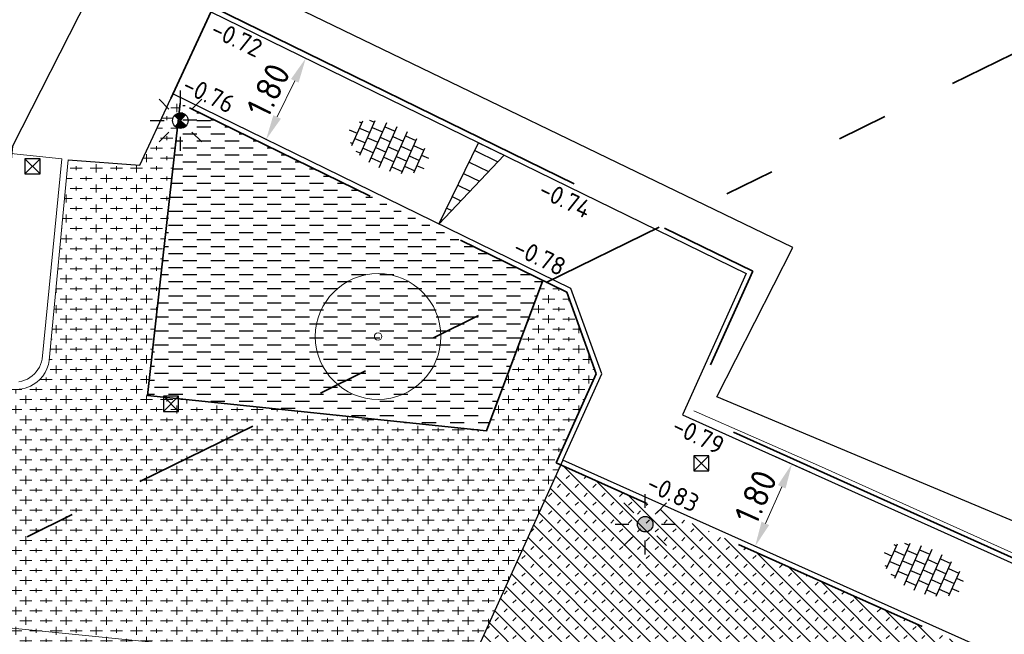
# Model space of a CAD drawing. Header units: metres. Extents: x -1 to 222837, y -2 to 853657.
# Tile 171 of 224: x 111099 to 111118, y 426810 to 426823. Entities that reach past the tile are written whole.
import ezdxf
from ezdxf.enums import TextEntityAlignment as Align

# ---------------------------------------------------------------- set-up
doc = ezdxf.new("R2010")
doc.units = ezdxf.units.M
doc.header["$XCLIPFRAME"] = 0
for name, pattern in [('AL-TEKENBLADGRENS', [11.5, 2.5, -1.5, 1, -1.5, 1, -1.5, 2.5]), ('VH-OPSLUITBAND_100X200', [16, 8, -2, 4, -2]), ('VH-TROTTOIRBAND_130-150', [15, 5, -2, 2, -2, 2, -2]), ('XX-HIDDEN', [4, 2, -2])]:
    doc.linetypes.add(name, pattern=pattern)
for name, color, linetype in [('A-Maatvoering', 30, 'Continuous'), ('Bestaande haag', 102, 'Continuous'), ('GreenToColour', 30, 'Continuous'), ('N-ONTWERP', 1, 'Continuous'), ('STEDIN BOVENGRONDS', 7, 'Continuous'), ('X-REF', 7, 'Continuous')]:
    doc.layers.add(name, color=color, linetype=linetype)
for name, color, linetype, lineweight in [('B-ALG', 8, 'Continuous', 5), ('B-ALG_BEstaand asfalt', 8, 'Continuous', 5), ('B-GRN-BOOM', 74, 'Continuous', 15), ('B-GRS-WERKGRENS', 4, 'WERKGRENS', 25), ('B-GV-GR-BOOM-S', 95, 'Continuous', 13), ('B-OI-RI-GWA_KOLK-S', 30, 'Continuous', 30), ('B-WE-IE-MEUBILAIR_WEGMEUBILAIR-S', 7, 'Continuous', 25), ('B-WE-IE-TERREINAFSCHEIDING_KUNSTMATIG_HEKWERK-G', 22, 'IE-TERREINAFSCHEIDING-KUNSTMATIG', 13), ('N-WE-GR-BOS-A', 42, 'Continuous', 18), ('N-WE-GR-GROENVOORZIENING-G', 80, 'Continuous', 35), ('N-WE-VH-KANTOPSLUITING_OPSLUITBAND_100X200-G VOETPAD', 150, 'VH-OPSLUITBAND_100X200', 35), ('N-WE-VH-KANTOPSLUITING_RIJWIELPADBAND-G', 7, 'Continuous', 25), ('N-WE-VH-KANTOPSLUITING_RWSBAND-G', 210, 'VH-TROTTOIRBAND_130-150', 35), ('N-WE-VH-KANTOPSLUITING_VOORKANT OB 100X200', 7, 'Continuous', 25), ('N-WE-VH-KANTOPSLUITING_VOORKANT RWS-BAND', 7, 'Continuous', 25), ('N-WE-VH-MATERIAALGRENS-G', 7, 'XX-HIDDEN', 35), ('N-WE-VH-VERHARDING_TEGEL-S', 7, 'Continuous', 25), ('X-XX-AL-HOOGTELABEL-T25', 7, 'Continuous', 25), ('X-XX-AL-TEKENBLADGRENS-G blad 2', 7, 'AL-TEKENBLADGRENS', 35)]:
    doc.layers.add(name, color=color, linetype=linetype, lineweight=lineweight)
doc.styles.add('NLCS-ISO', font='NLCS-ISO.ttf')
doc.styles.add('NLCS-ISO-ANNOTATIEF-T25', font='NLCS-ISO.ttf', dxfattribs={"height": 2.5})
doc.styles.add('NLCS-ISO-M1000-T25', font='NLCS-ISO.ttf')
doc.linetypes.add('IE-TERREINAFSCHEIDING-KUNSTMATIG', pattern='A,4,[82,NLCS.shx,S=0.75,R=90,X=0,Y=0],4,-2', length=10)
doc.linetypes.add('WERKGRENS', pattern='A,2.5,-1,[133,ltypeshp.shx,S=1,R=0,X=-1,Y=0],-1,2.5', length=7)
doc.dimstyles.new('NLCS-ANNOTATIEF-T25-PIJL', dxfattribs={"dimtxt": 2.5, "dimasz": 2.5, "dimexe": 2, "dimexo": 2, "dimgap": 0.7, "dimtad": 1, "dimzin": 0, "dimdsep": 46, "dimtxsty": 'NLCS-ISO-ANNOTATIEF-T25', "dimcen": 0, "dimdle": 2, "dimclrd": 256, "dimclre": 256, "dimclrt": 256, "dimadec": 5, "dimazin": 0, "dimtfac": 1, "dimtofl": 0, "dimtmove": 1, "dimatfit": 0, "dimfxl": 2, "dimfxlon": 1, "dimtfillclr": 254, "dimtolj": 1, "dimtzin": 0, "dimlwd": 18, "dimlwe": 18, "dimarcsym": 0})
picture_1 = doc.add_image_def('image1.ecw', size_in_pixel=(400001, 250001))
picture_2 = doc.add_image_def('image2.ecw', size_in_pixel=(120000, 80000))

# ---------------------------------------------------------------- blocks, each defined once
blk = doc.blocks.new('SVH-TEGEL_300X300_DUN_HALFST-SO')
for p, q in [((-1.5, -2.87), (-1.5, 2.87)), ((0, -2.97), (0, 2.97)), ((1.5, -2.87), (1.5, 2.87)), ((-4.89, 1.5), (-4.5, 1.5)), ((-4.5, -1.8), (-4.5, 1.8)), ((-3.7, 2.25), (-3, 2.25)), ((-3, -2.52), (-3, 2.52)), ((-3, 1.5), (-1.5, 1.5)), ((-1.5, 2.25), (0, 2.25)), ((0, 1.5), (1.5, 1.5)), ((1.5, 2.25), (3, 2.25)), ((3, -2.52), (3, 2.52)), ((3, 1.5), (4.5, 1.5)), ((4.5, -1.8), (4.5, 1.8)), ((-5.66, 0), (-4.5, 0)), ((-4.5, 0.75), (-3, 0.75)), ((-3, 0), (-1.5, 0)), ((-1.5, 0.75), (0, 0.75)), ((0, 0), (1.5, 0)), ((1.5, 0.75), (3, 0.75)), ((3, 0), (4.5, 0)), ((4.5, 0.75), (5.48, 0.75)), ((-4.5, -0.75), (-3, -0.75)), ((-1.5, -0.75), (0, -0.75)), ((1.5, -0.75), (3, -0.75)), ((4.5, -0.75), (5.48, -0.75)), ((-4.89, -1.5), (-4.5, -1.5)), ((-3.7, -2.25), (-3, -2.25)), ((-3, -1.5), (-1.5, -1.5)), ((-1.5, -2.25), (0, -2.25)), ((0, -1.5), (1.5, -1.5)), ((1.5, -2.25), (3, -2.25)), ((3, -1.5), (4.5, -1.5))]:
    blk.add_line(p, q)
at = {"style": 'NLCS-ISO'}
blk.add_attdef('FORMAAT', text='', height=1.8, dxfattribs=at).set_placement((-5.76, 0), align=Align.MIDDLE_RIGHT)
blk.add_attdef('KLEUR', text='', height=1.8, dxfattribs=at).set_placement((5.58, 0), align=Align.MIDDLE_LEFT)
at = {"style": 'NLCS-ISO', "flags": 1}
blk.add_attdef('FUNCTIE', text='', height=1.8, dxfattribs=at).set_placement((0.12, -3.58), align=Align.MIDDLE_CENTER)
blk = doc.blocks.new('SGR-BOOM_01')
at = {"layer": 'B-GRN-BOOM'}
for radius in [2.5, 0.15]:
    blk.add_circle((0, 0), radius, dxfattribs=at)
blk = doc.blocks.new('*D273')
at = {"layer": 'A-Maatvoering', "linetype": 'Continuous', "lineweight": 18, "transparency": 16777216}
for p, q in [((111113.597, 426813.886), (111114.327, 426813.559)), ((111113.758, 426813.266), (111113.432, 426812.538)), ((111112.863, 426812.245), (111113.593, 426811.918))]:
    blk.add_line(p, q, dxfattribs=at)
at = {"layer": 'A-Maatvoering', "transparency": 16777216}
for points in [[(111113.682, 426813.3), (111113.834, 426813.232), (111113.962, 426813.723)], [(111113.356, 426812.572), (111113.508, 426812.504), (111113.228, 426812.082)]]:
    blk.add_solid(points, dxfattribs=at)
at = {"layer": 'Defpoints', "color": 0, "transparency": 16777216}
for p in [(111113.021, 426814.144), (111112.287, 426812.503), (111113.228, 426812.082)]:
    blk.add_point(p, dxfattribs=at)
at = {"layer": 'A-Maatvoering', "transparency": 16777216, "insert": (111113.239, 426813.062), "char_height": 0.5, "attachment_point": 5, "rotation": 65.8964, "style": 'NLCS-ISO-ANNOTATIEF-T25'}
blk.add_mtext('\\A1;1.80', dxfattribs=at)
blk = doc.blocks.new('*D274')
at = {"layer": 'A-Maatvoering', "linetype": 'Continuous', "lineweight": 18, "transparency": 16777216}
for p, q in [((111104.288, 426821.789), (111104.648, 426821.614)), ((111103.717, 426820.622), (111104.069, 426821.34)), ((111103.498, 426820.172), (111103.857, 426819.997))]:
    blk.add_line(p, q, dxfattribs=at)
at = {"layer": 'A-Maatvoering', "transparency": 16777216}
for points in [[(111103.994, 426821.377), (111104.144, 426821.304), (111104.288, 426821.789)], [(111103.643, 426820.658), (111103.792, 426820.585), (111103.498, 426820.172)]]:
    blk.add_solid(points, dxfattribs=at)
at = {"layer": 'Defpoints', "color": 0, "transparency": 16777216}
for p in [(111103.943, 426821.958), (111104.288, 426821.789), (111103.153, 426820.341)]:
    blk.add_point(p, dxfattribs=at)
at = {"layer": 'A-Maatvoering', "transparency": 16777216, "insert": (111103.543, 426821.152), "char_height": 0.5, "attachment_point": 5, "rotation": 63.9506, "style": 'NLCS-ISO-ANNOTATIEF-T25'}
blk.add_mtext('\\A1;1.80', dxfattribs=at)
blk = doc.blocks.new('B-SRI-KOLK_STRAAT_300X300-SO')
at = {"color": 0}
for p, q in [((-0.75, 0), (0.75, 1.5)), ((0.75, 0), (-0.75, 1.5))]:
    blk.add_line(p, q, dxfattribs=at)
blk.add_3dface([(-0.75, 0), (0.75, 0), (0.75, 1.5), (-0.75, 1.5)], dxfattribs=at)
blk = doc.blocks.new('Lichtmast hergebruik')
h = blk.add_hatch(color=256)
h.dxf.hatch_style = 1
h.paths.add_polyline_path([(-0.583, 0.503), (0, 0), (0.503, 0.583, 0.414214)])
h = blk.add_hatch(color=256)
h.dxf.hatch_style = 1
h.paths.add_polyline_path([(0.583, -0.503), (0, 0), (-0.503, -0.583, 0.414214)])
for p, q in [((0, 1.625), (0, 3)), ((-2.121, 2.121), (-1.149, 1.149)), ((1.149, 1.149), (2.121, 2.121)), ((-3, 0), (-1.625, 0)), ((1.625, 0), (3, 0)), ((-2.121, -2.121), (-1.149, -1.149)), ((0, -3), (0, -1.625)), ((1.149, -1.149), (2.121, -2.121))]:
    blk.add_line(p, q)
at = {"flags": 128}
for points in [[(-0.583, 0.503), (0.583, -0.503)], [(-0.503, -0.583), (0.503, 0.583)]]:
    blk.add_lwpolyline(points, dxfattribs=at)
blk.add_circle((0, 0), 0.77)
at = {"style": 'NLCS-ISO'}
blk.add_attdef('TYPE', text='', height=1.8, dxfattribs=at).set_placement((0, 3), align=Align.BOTTOM_CENTER)
blk = doc.blocks.new('N-SIE-WEG_LICHTMAST_SPOT-SO')
h = blk.add_hatch(color=256)
edge = h.paths.add_edge_path()
edge.add_arc((0, 0), 0.77, 0, 360)
for p, q in [((0, 1.625), (0, 3)), ((-2.121, 2.121), (-1.149, 1.149)), ((1.149, 1.149), (2.121, 2.121)), ((-3, 0), (-1.625, 0)), ((1.625, 0), (3, 0)), ((-2.121, -2.121), (-1.149, -1.149)), ((0, -3), (0, -1.625)), ((1.149, -1.149), (2.121, -2.121))]:
    blk.add_line(p, q)
blk.add_circle((0, 0), 0.77)
at = {"style": 'NLCS-ISO'}
blk.add_attdef('TYPE', text='', height=1.8, dxfattribs=at).set_placement((0, 3), align=Align.BOTTOM_CENTER)

msp = doc.modelspace()

# ---------------------------------------------------------------- hatches: boundary and pattern name
at = {"layer": 'Bestaande haag', "transparency": 33554508}
h = msp.add_hatch(dxfattribs=at)
h.set_pattern_fill('AGW-GROND_ZAVEL', color=256, scale=0.7, style=0, pattern_type=2)
h.set_pattern_definition([(0, (111132.6395, 426799.56666), (0.28, 0.14), [0.28, -0.28])])
h.paths.add_polyline_path([(111109.0013, 426817.3709), (111101.7872, 426820.8972), (111101.1417, 426815.0809), (111107.8829, 426814.3764)])
at = {"layer": 'GreenToColour', "transparency": 33554559}
h = msp.add_hatch(dxfattribs=at)
h.set_pattern_fill('AGR-PLANTGATVERBETERING_02', color=256, style=0, pattern_type=2)
h.set_pattern_definition([(135, (106543.32906, 432801.75638), (-0.176776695, -0.176776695), []), (45, (106543.32906, 432801.91638), (-0.176776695, 0.176776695), [0.09, -0.16])])
edge = h.paths.add_edge_path()
edge.add_line((111109.3592, 426813.7035), (111106.4948, 426807.3032))
edge.add_arc((111080.588, 426739.8898), 72.22, 58.629639, 68.978378, ccw=False)
edge.add_line((111118.1834, 426801.5527), (111118.4645, 426801.9579))
edge.add_line((111118.4645, 426801.9579), (111123.0968, 426802.7462))
edge.add_line((111123.0968, 426802.7462), (111125.2708, 426805.6925))
edge.add_line((111125.2708, 426805.6925), (111122.0466, 426808.0254))
edge.add_line((111122.0466, 426808.0254), (111109.3592, 426813.7035))
at = {"layer": 'N-ONTWERP'}
h = msp.add_hatch(dxfattribs=at)
h.set_pattern_fill('LINE', color=256, scale=0.08, angle=153.95055)
h.set_pattern_definition([(153.95055, (111191.41175, 426892.37936), (-0.11154325, -0.2281975), [])])
h.paths.add_polyline_path([(111107.7264, 426820.1089), (111108.2334, 426819.8611), (111106.9359, 426818.4918)])
at = {"layer": 'N-WE-GR-BOS-A', "transparency": 33554559}
h = msp.add_hatch(dxfattribs=at)
h.set_pattern_fill('AGR-BOSPLANTSOEN', color=102, scale=0.2, style=0, pattern_type=2)
h.set_pattern_definition([(0, (0, 0), (0.2, 0.2), [0.24, -0.16]), (90, (0.12, -0.08), (-0.8, 5e-17), [0.16, -0.24]), (90, (0.32, 0.12), (-0.8, 5e-17), [0.16, -0.24]), (90, (0.52, -0.04), (-0.8, 5e-17), [0.08, -0.32]), (90, (0.72, 0.16), (-0.8, 5e-17), [0.08, -0.32])])
edge = h.paths.add_edge_path()
edge.add_line((111106.4948, 426807.3032), (111109.3592, 426813.7035))
edge.add_line((111109.3592, 426813.7035), (111109.2686, 426813.7441))
edge.add_line((111109.2686, 426813.7441), (111110.0683, 426815.5143))
edge.add_line((111110.0683, 426815.5143), (111109.4843, 426817.1348))
edge.add_line((111109.4843, 426817.1348), (111109.0013, 426817.3709))
edge.add_line((111109.0013, 426817.3709), (111107.8829, 426814.3764))
edge.add_line((111107.8829, 426814.3764), (111101.1417, 426815.0809))
edge.add_line((111101.1417, 426815.0809), (111101.7872, 426820.8972))
edge.add_line((111101.7872, 426820.8972), (111101.6018, 426820.9878))
edge.add_line((111101.6018, 426820.9878), (111100.988, 426819.664))
edge.add_line((111100.988, 426819.664), (111099.558, 426819.77))
edge.add_line((111099.558, 426819.77), (111099.183, 426815.779))
edge.add_line((111099.183, 426815.779), (111099.1662, 426815.6952))
edge.add_line((111099.1662, 426815.6952), (111099.1387, 426815.6142))
edge.add_line((111099.1387, 426815.6142), (111099.101, 426815.5375))
edge.add_line((111099.101, 426815.5375), (111099.0537, 426815.4663))
edge.add_line((111099.0537, 426815.4663), (111098.9976, 426815.4018))
edge.add_line((111098.9976, 426815.4018), (111098.9337, 426815.345))
edge.add_line((111098.9337, 426815.345), (111098.863, 426815.297))
edge.add_line((111098.863, 426815.297), (111098.8116, 426815.2697))
edge.add_line((111098.8116, 426815.2697), (111098.758, 426815.2471))
edge.add_line((111098.758, 426815.2471), (111098.7026, 426815.2292))
edge.add_line((111098.7026, 426815.2292), (111098.6459, 426815.2163))
edge.add_line((111098.6459, 426815.2163), (111098.5883, 426815.2084))
edge.add_line((111098.5883, 426815.2084), (111098.5301, 426815.2057))
edge.add_line((111098.5301, 426815.2057), (111098.472, 426815.208))
edge.add_line((111098.472, 426815.208), (111097.9106, 426815.2688))
edge.add_line((111097.9106, 426815.2688), (111096.6451, 426810.3022))
edge.add_arc((111080.588, 426739.8898), 72.22, 68.978378, 77.1537, ccw=False)
h = msp.add_hatch(dxfattribs=at)
h.set_pattern_fill('AGR-BOSPLANTSOEN', color=102, scale=0.2, style=0, pattern_type=2)
h.set_pattern_definition([(0, (-0.75, 0), (0.2, 0.2), [0.24, -0.16]), (90, (-0.63, -0.08), (-0.8, 5e-17), [0.16, -0.24]), (90, (-0.43, 0.12), (-0.8, 5e-17), [0.16, -0.24]), (90, (-0.23, -0.04), (-0.8, 5e-17), [0.08, -0.32]), (90, (-0.03, 0.16), (-0.8, 5e-17), [0.08, -0.32])])
h.paths.add_polyline_path([(111020.7353, 426811.7402), (111020.5512, 426809.9534, 0.3990899), (111020.8167, 426809.6738, 0.0364594), (111022.2407, 426809.7036), (111025.9712, 426810.0548, -0.0534087), (111031.1362, 426810.0965), (111036.0653, 426809.5843), (111082.7573, 426804.7328, -0.0312943), (111091.7261, 426803.2293, -0.0557092), (111105.5948, 426798.3238), (111106.8665, 426797.6925, -0.0911794), (111112.7213, 426793.3092), (111113.7836, 426792.1604), (111114.8651, 426793.5432, 0.0395051), (111105.7696, 426798.8614, 0.0554199), (111091.8531, 426803.7747, 0.0312943), (111082.8152, 426805.2898), (111036.1239, 426810.1413)])

# ---------------------------------------------------------------- linework, layer by layer
at = {"layer": 'B-ALG', "flags": 128}
msp.add_lwpolyline([(111049.601, 426820.5644), (111050.062, 426824.9643), (111099.436, 426819.791)], dxfattribs=at)
at = {"layer": 'B-ALG'}
for points in [[(111098.5811, 426815.3541), (111098.6385, 426815.3664), (111098.6943, 426815.3847), (111098.7479, 426815.4087), (111098.7987, 426815.4383), (111098.846, 426815.473), (111098.8875, 426815.5106), (111098.925, 426815.5522), (111098.9582, 426815.5974), (111098.9866, 426815.6456), (111099.01, 426815.6965), (111099.0282, 426815.7495), (111099.041, 426815.804), (111099.436, 426819.791)], [(111098.5883, 426815.2084), (111098.6459, 426815.2163), (111098.7026, 426815.2292), (111098.758, 426815.2471), (111098.8116, 426815.2697), (111098.863, 426815.297), (111098.9337, 426815.345), (111098.9976, 426815.4018), (111099.0537, 426815.4663), (111099.101, 426815.5375), (111099.1387, 426815.6142), (111099.1662, 426815.6952), (111099.183, 426815.779), (111099.558, 426819.77)]]:
    msp.add_lwpolyline(points, dxfattribs=at)
at = {"layer": 'B-ALG_BEstaand asfalt', "flags": 128}
msp.add_lwpolyline([(111094.344, 426810.866), (111108.63, 426809.433), (111109.807, 426809.289), (111115.246, 426808.73), (111118.258, 426808.404)], dxfattribs=at)
at = {"layer": 'B-GRS-WERKGRENS', "flags": 128}
msp.add_lwpolyline([(110696.0424, 426984.6552), (110683.8611, 426993.0575), (110681.5434, 426989.648), (110647.8047, 426943.6556), (110640.0829, 426933.4366), (110631.1128, 426920.9005, 0.1052077), (110625.3199, 426903.2705), (110623.1195, 426903.1135), (110622.8302, 426899.1404), (110622.8257, 426889.069), (110624.314, 426881.9131), (110619.9478, 426879.8593), (110610.3848, 426873.2075), (110605.3942, 426863.2003), (110609.4478, 426861.4866), (110615.1856, 426858.5041), (110624.3283, 426850.7908), (110624.9802, 426851.6022), (110633.8741, 426844.4563), (110643.0504, 426836.1435), (110655.3674, 426823.3669), (110656.8702, 426821.845), (110655.5569, 426820.1319), (110651.9971, 426815.8251), (110661.0857, 426808.031), (110673.7143, 426797.8916), (110678.9933, 426800.935), (110682.0087, 426797.6368), (110681.3441, 426795.8887), (110682.3406, 426793.9995), (110688.6092, 426792.8127), (110694.4162, 426788.3905), (110707.3498, 426779.7534), (110715.9972, 426773.9651), (110732.7151, 426767.339), (110745.7247, 426763.2028), (110771.1914, 426758.373, 0.0609615), (110771.6742, 426758.3185), (110776.6174, 426758.3652, 0.2032449), (110778.0492, 426758.9882), (110779.3918, 426760.4028), (110780.9873, 426760.4434), (110817.1705, 426756.6066), (110816.6589, 426751.3461), (110815.9469, 426746.519), (110856.8361, 426742.5539), (110868.464, 426743.0015), (110903.6966, 426739.1644), (110904.3848, 426743.7349), (110908.755, 426743.0671), (110933.5332, 426740.8075), (110948.0408, 426738.8473), (110947.4256, 426740.8728), (110946.1413, 426744.2355), (110945.7955, 426745.6803), (110945.6322, 426748.1471), (110946.284, 426749.2657), (110950.55, 426751.1074), (110955.1425, 426754.8833), (110957.03, 426770.6443, -0.1858071), (110962.3439, 426783.753), (110989.6664, 426800.1273), (111094.2752, 426788.8928), (111096.9393, 426786.2536), (111113.387, 426770.3931), (111118.0944, 426765.9923), (111122.4936, 426760.6996), (111125.9314, 426762.8446), (111132.5526, 426748.3003), (111130.756, 426746.1019), (111135.8274, 426730.5828), (111138.6736, 426726.3465), (111145.5036, 426725.3036), (111154.9471, 426706.8249), (111165.7603, 426690.152), (111168.851, 426684.8194, -0.4623624), (111168.5963, 426684.1014), (111167.0071, 426683.4965, 0.420484), (111166.7216, 426682.8413), (111168.1987, 426679.1971, 0.4081062), (111168.8402, 426678.9177), (111171.0563, 426679.7624, -0.3865109), (111171.6824, 426679.5171), (111181.5181, 426659.6501, -0.0508334), (111182.4436, 426652.4704), (111182.0314, 426643.923, 0.1424738), (111183.8712, 426635.0932), (111183.4465, 426634.9245, 0.4355486), (111183.181, 426634.2421), (111186.4656, 426627.4501, 0.391009), (111187.0968, 426627.2017), (111187.7695, 426627.4631, -0.6217047), (111188.6778, 426626.8695), (111191.3536, 426623.2086), (111193.4941, 426621.7053, 0.0312453), (111201.9852, 426616.7325), (111203.0999, 426614.7511), (111204.682, 426609.1244), (111214.9386, 426601.3343), (111217.1204, 426598.7395), (111225.8995, 426589.0359), (111234.1322, 426582.7269), (111239.4891, 426579.6722), (111245.6835, 426577.3486), (111253.4749, 426571.9169), (111263.6, 426564.0526), (111282.5854, 426548.9024), (111301.6692, 426532.7467, 0.3053725), (111302.2245, 426532.6856), (111306.0353, 426534.6841, -0.2980823), (111306.5802, 426534.6315), (111324.4609, 426520.2968), (111328.5947, 426517.3176), (111334.5617, 426512.1897), (111347.6676, 426496.9046), (111348.8032, 426495.5161), (111350.8304, 426490.6816), (111350.3674, 426489.5288), (111350.1567, 426488.113), (111358.3017, 426484.7489), (111354.8474, 426480.6644), (111368.3123, 426468.1831), (111377.3553, 426476.996, 0.1363374), (111383.9435, 426482.7516), (111385.2075, 426486.335, 0.1290898), (111392.5323, 426491.085), (111402.9598, 426500.6813), (111414.8163, 426512.1936), (111417.8476, 426515.9853), (111419.2589, 426514.9338), (111421.3759, 426518.0123), (111420.2224, 426518.9196), (111422.81, 426522.1924), (111426.863, 426530.0682, 0.0350706), (111434.8335, 426544.8206), (111439.2413, 426554.0134, -0.0523081), (111448.8827, 426568.1194, -0.040521), (111456.7487, 426576.4924, -0.0466952), (111473.4248, 426590.6198), (111485.5951, 426597.7662, -0.0126767), (111492.9285, 426600.958), (111508.0649, 426606.5204, 0.4105065), (111508.3639, 426607.1562), (111505.5678, 426615.0734, 0.4168207), (111504.9257, 426615.3769, 0.0905865), (111453.5553, 426585.3427, 0.0753554), (111438.7111, 426569.8858), (111431.5958, 426575.2906), (111449.9864, 426597.6332, -0.0167918), (111466.0879, 426610.5482, -0.0557367), (111491.1449, 426625.909), (111496.7623, 426628.282), (111500.0134, 426627.408), (111496.8382, 426635.2441, 0.4365131), (111496.1526, 426635.5043), (111483.8851, 426629.4186), (111469.1011, 426620.6492), (111459.7603, 426613.6987), (111449.6345, 426605.6254), (111441.1156, 426596.9369), (111429.1984, 426582.1603), (111431.0516, 426580.4575), (111406.3855, 426549.5491), (111397.0353, 426537.6586), (111395.2825, 426538.9636), (111392.9955, 426535.9501), (111394.7182, 426534.652), (111385.0563, 426522.0908), (111383.9989, 426523.6376), (111382.3412, 426528.1461), (111377.4375, 426522.2271), (111374.2352, 426518.6692), (111371.5931, 426517.349), (111368.7588, 426516.8835, -0.1652702), (111368.4414, 426516.9363), (111351.2649, 426526.1508), (111324.3951, 426546.666, -0.3657024), (111324.2558, 426547.2959), (111327.3573, 426553.7283), (111318.6307, 426557.5297), (111316.993, 426553.8053, -0.292044), (111316.5453, 426553.5067), (111315.0912, 426553.4777, -0.1776704), (111314.7655, 426553.5899), (111310.1408, 426557.3558), (111311.2887, 426558.5858), (111304.2587, 426562.7405), (111301.5045, 426560.4492), (111295.9509, 426564.4743), (111281.0543, 426575.6912), (111258.9288, 426592.957), (111249.3591, 426601.8548, -0.343865), (111248.8513, 426603.8594), (111251.0811, 426609.1697), (111244.5637, 426612.1342), (111243.3013, 426609.3809, -0.38751), (111240.247, 426608.7097), (111235.9586, 426611.3734), (111222.8523, 426621.7349, -0.1019607), (111210.3565, 426637.5663), (111200.0165, 426658.1073), (111201.4139, 426658.6408), (111199.3001, 426663.2598), (111197.9906, 426662.7333), (111191.4076, 426676.6319), (111174.4849, 426716.3816), (111175.4097, 426716.7231), (111171.0205, 426729.4174), (111175.0412, 426731.185), (111170.1325, 426742.3426), (111166.2238, 426740.4392, -0.410464), (111165.5682, 426740.6918), (111138.6135, 426800.3934), (111133.3697, 426808.996), (111125.2446, 426812.7715), (111122.0804, 426814.7113), (111120.4075, 426811.7274), (111112.4651, 426815.0539), (111113.977, 426818.0228), (111102.5934, 426823.5257), (111102.2145, 426825.6444), (111101.5386, 426826.104), (111098.4509, 426820.0386), (111098.1228, 426816.7559, -0.4783147), (111097.1304, 426815.9869), (111079.7528, 426814.8965), (111037.4827, 426818.9619), (111036.1483, 426820.676), (111025.3219, 426821.8651, -0.5882687), (111024.7204, 426822.5699), (111025.1154, 426826.7463), (111011.1397, 426828.3732), (111010.5098, 426823.377), (110975.0569, 426827.1641, -0.4227405), (110973.7842, 426826.145), (110972.2564, 426826.4378), (110959.5596, 426833.3734), (110958.1603, 426830.409), (110957.3954, 426829.099), (110954.2397, 426830.6759, 0.4177603), (110954.0263, 426831.7812), (110953.0451, 426832.2923), (110947.7288, 426821.8867, 0.3948319), (110948.0794, 426820.5624), (110946.5009, 426817.2404, 0.3462481), (110946.8876, 426815.8708), (110948.0794, 426815.2823), (110932.6313, 426785.3128), (110928.0532, 426787.6811), (110926.0816, 426783.9946), (110917.98, 426788.1352), (110915.9109, 426784.42), (110924.7467, 426780.0296), (110923.0733, 426776.8554, -0.3567778), (110920.2972, 426775.4672), (110916.1875, 426776.0072), (110915.9141, 426771.5714), (110913.7365, 426768.8555), (110905.8767, 426769.8295), (110900.4014, 426769.4949), (110863.1263, 426773.5086), (110863.2476, 426775.3474), (110848.047, 426776.8987), (110848.3121, 426779.5808), (110834.4844, 426781.2506), (110832.1514, 426778.2107), (110815.8574, 426780.0038), (110815.8584, 426779.1503), (110801.2397, 426780.3392), (110782.6093, 426782.222), (110759.4143, 426784.7077), (110754.5988, 426785.9779), (110742.745, 426787.1149, -0.0827147), (110722.469, 426795.3305), (110715.9744, 426799.6762), (110697.6211, 426814.5447), (110698.7305, 426815.8539), (110693.1992, 426820.2996), (110694.4011, 426821.1956), (110690.4312, 426824.4068), (110689.2759, 426823.1938), (110680.9801, 426829.6825), (110667.8024, 426840.4947), (110648.298, 426856.8491), (110644.9707, 426860.4465), (110640.9767, 426865.7977, -0.1510224), (110633.0251, 426899.4367), (110633.3008, 426902.589), (110632.0835, 426902.7381, -0.0338708), (110634.6762, 426913.6872, -0.0642324), (110643.7421, 426928.4733), (110681.0035, 426978.4881), (110692.6868, 426980.9045)], format="xyb", close=True, dxfattribs=at)
at = {"layer": 'B-WE-IE-TERREINAFSCHEIDING_KUNSTMATIG_HEKWERK-G', "flags": 128}
msp.add_lwpolyline([(111112.009, 426814.7789), (111114.488, 426813.69), (111121.271, 426810.631)], dxfattribs=at)
at = {"layer": 'GreenToColour', "transparency": 33554585, "flags": 128}
msp.add_lwpolyline([(111109.401, 426813.7944), (111106.4808, 426807.3307)], dxfattribs=at)
at = {"layer": 'N-ONTWERP', "flags": 128}
for points in [[(111106.9359, 426818.4918), (111107.7264, 426820.1089)], [(111107.7264, 426820.1089), (111108.2334, 426819.8611), (111106.9359, 426818.4918)]]:
    msp.add_lwpolyline(points, dxfattribs=at)
at = {"layer": 'N-WE-GR-GROENVOORZIENING-G', "elevation": -0.93, "flags": 128}
msp.add_lwpolyline([(111101.7872, 426820.8972), (111101.1417, 426815.0809), (111107.8829, 426814.3764), (111109.0013, 426817.3709)], dxfattribs=at)
at = {"layer": 'N-WE-VH-KANTOPSLUITING_OPSLUITBAND_100X200-G VOETPAD', "flags": 128}
for points in [[(111102.442, 426822.8032), (111113.1839, 426817.5526), (111111.9176, 426814.7499), (111121.4165, 426810.4749), (111122.5934, 426813.6482)], [(111125.2711, 426805.6929), (111122.0466, 426808.0254), (111109.2686, 426813.7441), (111110.0683, 426815.5143), (111109.4843, 426817.1348), (111101.6012, 426820.988)]]:
    msp.add_lwpolyline(points, dxfattribs=at)
at = {"layer": 'N-WE-VH-KANTOPSLUITING_RIJWIELPADBAND-G', "flags": 128}
msp.add_lwpolyline([(111099.558, 426819.77), (111100.988, 426819.664), (111101.6018, 426820.9878)], dxfattribs=at)
at = {"layer": 'N-WE-VH-KANTOPSLUITING_RWSBAND-G', "flags": 128}
msp.add_lwpolyline([(111024.1772, 426818.3599), (111027.2948, 426818.036), (111088.0518, 426811.7231, -0.111454), (111118.1834, 426801.5527)], format="xyb", dxfattribs=at)
at = {"layer": 'N-WE-VH-KANTOPSLUITING_VOORKANT OB 100X200', "flags": 128}
for points in [[(111102.3999, 426822.7125), (111113.0528, 426817.5053), (111111.7853, 426814.6998), (111121.4731, 426810.3398), (111122.6408, 426813.4884), (111123.8326, 426812.6029), (111122.6734, 426809.9171), (111126.5474, 426807.1141)], [(111125.4517, 426805.6851), (111122.0969, 426808.1125), (111109.401, 426813.7944), (111110.1761, 426815.51), (111109.5646, 426817.2068), (111101.6429, 426821.079)]]:
    msp.add_lwpolyline(points, dxfattribs=at)
at = {"layer": 'N-WE-VH-KANTOPSLUITING_VOORKANT RWS-BAND', "flags": 128}
msp.add_lwpolyline([(110847.5055, 426772.6313), (110900.5174, 426767.0487, 0.3169914), (110940.7621, 426789.5083, -0.3166094), (110997.0273, 426820.9597), (111007.4046, 426819.8815), (111027.4729, 426817.7963), (111088.029, 426811.5043, -0.1033162), (111116.0716, 426802.539, -0.0084798), (111118.167, 426801.3049, -0.0291658), (111124.3225, 426797.1573, -0.1114675), (111143.6689, 426772.0344), (111148.6442, 426761.3052), (111155.0361, 426750.4923), (111159.5907, 426740.6704), (111167.1636, 426724.3397), (111170.9843, 426716.1004), (111194.9636, 426664.3897), (111198.9736, 426655.7422), (111206.8489, 426638.7594, 0.0606981), (111213.6256, 426627.8404, 0.0298473), (111217.9876, 426622.4097, 0.0606981), (111227.1879, 426613.4374), (111238.6806, 426604.6715)], format="xyb", dxfattribs=at)
at = {"layer": 'N-WE-VH-MATERIAALGRENS-G', "flags": 128}
msp.add_lwpolyline([(111102.442, 426822.8032), (111101.6014, 426820.988)], dxfattribs=at)
at = {"layer": 'X-XX-AL-TEKENBLADGRENS-G blad 2', "color": 4, "flags": 128}
msp.add_lwpolyline([(111137.1341, 426831.0759), (111239.9784, 426621.1105), (111181.3136, 426592.3756), (111078.4694, 426802.341)], close=True, dxfattribs=at)

# ---------------------------------------------------------------- block references
at = {"layer": 'B-GV-GR-BOOM-S', "xscale": 0.5, "yscale": 0.5, "zscale": 0.5}
msp.add_blockref('SGR-BOOM_01', (111105.727, 426816.255, -0.55), dxfattribs=at)
at = {"layer": 'B-OI-RI-GWA_KOLK-S', "xscale": 0.1999999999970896, "yscale": 0.1999999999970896, "zscale": 0.1999999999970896}
for p in [(111098.85, 426819.492, -1.014), (111098.85, 426819.492, -1.014), (111101.604, 426814.765, -1.012), (111101.604, 426814.765, -1.012), (111112.159, 426813.583, -0.932), (111112.159, 426813.583, -0.932)]:
    msp.add_blockref('B-SRI-KOLK_STRAAT_300X300-SO', p, dxfattribs=at)
at = {"layer": 'B-WE-IE-MEUBILAIR_WEGMEUBILAIR-S', "xscale": 0.2, "yscale": 0.2, "zscale": 2}
msp.add_blockref('N-SIE-WEG_LICHTMAST_SPOT-SO', (111111.0417, 426812.5209), dxfattribs=at)
at = {"layer": 'N-WE-VH-VERHARDING_TEGEL-S', "xscale": 0.15, "yscale": 0.15, "zscale": 0.15, "rotation": 336.2925408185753}
for p in [(111105.9303, 426820.0271), (111116.5718, 426811.6142)]:
    msp.add_blockref('SVH-TEGEL_300X300_DUN_HALFST-SO', p, dxfattribs=at)
at = {"layer": 'STEDIN BOVENGRONDS', "color": 1, "xscale": 0.2, "yscale": 0.2, "zscale": 0.2}
msp.add_blockref('Lichtmast hergebruik', (111101.7923, 426820.5496), dxfattribs=at)

# ---------------------------------------------------------------- texts
at = {"layer": 'X-XX-AL-HOOGTELABEL-T25', "char_height": 0.36, "attachment_point": 1, "rotation": 334.30297, "style": 'NLCS-ISO-M1000-T25'}
for s, insert in [('\\pt0.72;-0.72', (111102.5208, 426822.5708)), ('\\pt0.72;-0.76', (111101.959, 426821.4628)), ('\\pt0.72;-0.74', (111109.0456, 426819.3781)), ('\\pt0.72;-0.78', (111108.5385, 426818.234)), ('\\pt0.72;-0.79', (111111.6975, 426814.6791, 6.4024)), ('\\pt0.72;-0.83', (111111.1903, 426813.535, 6.4024))]:
    msp.add_mtext_dynamic_manual_height_columns(s, width=2.935624, gutter_width=2.5, heights=[0], dxfattribs=dict(at, insert=insert))

# ---------------------------------------------------------------- dimensions: what is measured, and where the dimension line sits
at = {"layer": 'A-Maatvoering'}
for p1, p2, distance, picture, middle in [((111103.1526, 426820.3411, -0.43), (111103.943, 426821.9582, -0.43), -0.3843, '*D274', (111103.5426, 426821.1522, -0.43)), ((111113.0213, 426814.1436, -0.43), (111112.2872, 426812.5027, -0.43), 1.0305, '*D273', (111113.2389, 426813.0615, -0.43))]:
    dim = msp.add_aligned_dim(p1=p1, p2=p2, distance=distance, dimstyle='NLCS-ANNOTATIEF-T25-PIJL', dxfattribs=at)
    dim.commit()
    dim.dimension.update_dxf_attribs({"geometry": picture, "text_midpoint": middle})

# ---------------------------------------------------------------- pictures from other files: only their frames are drawn
at = {"layer": 'X-REF'}
image = msp.add_image(picture_1, insert=(100000.0001, 424999.9001), size_in_units=(40000, 25000.0375), dxfattribs=at)
image.set_boundary_path([(93497.8255, 208977.5368), (156894.5073, 250000.5)])
image = msp.add_image(picture_2, insert=(109499.5231, 424999.9595), size_in_units=(6001.8618, 4001.2412), dxfattribs=at)
image.dxf.flags = 7

doc.saveas('drawing.dxf')
